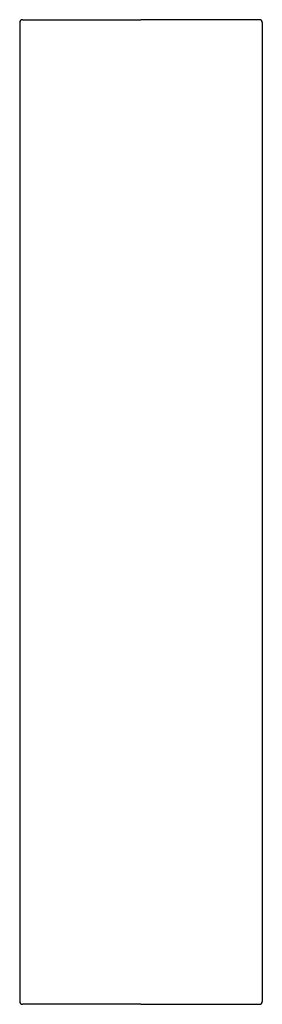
# Model space of a CAD drawing. Header units: millimetres. Extents: x 4137.756 to 4137.928, y 2543.432 to 2544.131.
import ezdxf

# ---------------------------------------------------------------- set-up
doc = ezdxf.new("R2010")
doc.units = ezdxf.units.MM
doc.layers.add('SANINDUSA', color=3, linetype='Continuous')

msp = doc.modelspace()

# ---------------------------------------------------------------- linework, layer by layer
at = {"layer": 'SANINDUSA'}
for p, q in [((4137.75838, 2544.13092), (4137.84242, 2544.13092)), ((4137.92646, 2544.13092), (4137.84242, 2544.13092)), ((4137.75638, 2544.12892), (4137.75638, 2543.43392)), ((4137.92846, 2544.12892), (4137.92846, 2543.43392)), ((4137.84242, 2543.43192), (4137.75838, 2543.43192)), ((4137.84242, 2543.43192), (4137.92646, 2543.43192))]:
    msp.add_line(p, q, dxfattribs=at)
for centre, start, end in [((4137.75838, 2544.12892), 89.99997, 180.00008), ((4137.92646, 2544.12892), 359.99992, 90.00003), ((4137.75838, 2543.43392), 179.99901, 269.99992), ((4137.92646, 2543.43392), 270.00008, 0.00099)]:
    msp.add_arc(centre, 0.002, start, end, dxfattribs=at)

doc.saveas('drawing.dxf')
